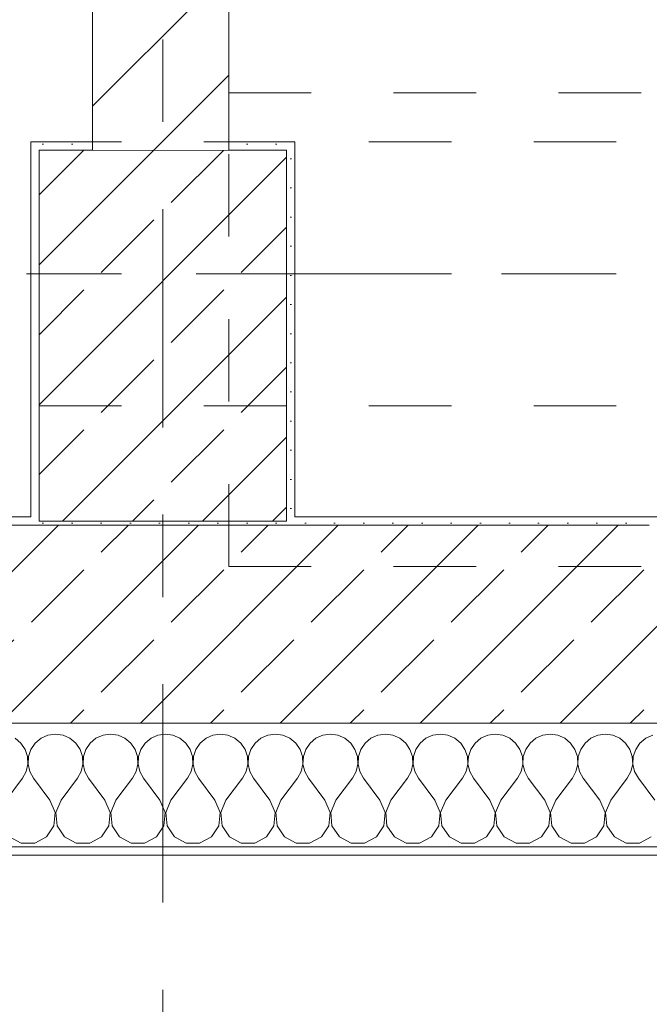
# Model space of a CAD drawing. Header units: metres. Extents: x -3.6 to 84.5, y -11 to 16.8.
# Tile 156 of 256: x 18.357 to 19.12, y -0.336 to 0.858. Entities that reach past the tile are written whole.
import ezdxf

# ---------------------------------------------------------------- set-up
doc = ezdxf.new("R2010")
doc.units = ezdxf.units.M
doc.header["$MEASUREMENT"] = 0
for name, pattern in [('Achse', [0.2, 0.1, -0.05, 0, -0.05]), ('Strichlinie doppelt', [0.546806, 0.264583, -0.105833, 0.070556, -0.105833]), ('Untersicht', [0.1, 0.075, -0.025]), ('Wipeout_Contour', [1, 0, -1])]:
    doc.linetypes.add(name, pattern=pattern)
for name, color, linetype in [('152 - Bemaßung_ Beschriftung.Ausbau', 7, 'Continuous'), ('451 - Universal.Achsen Raster', 7, 'Continuous'), ('603 - Struktur.Bodenplatte_ Decke Roh', 7, 'Continuous'), ('604 - Struktur.Wand Aussen', 7, 'Continuous'), ('605 - Struktur.Wand Innen', 7, 'Continuous'), ('607 - Struktur.Stütze', 7, 'Continuous'), ('608 - Struktur.Träger', 7, 'Continuous'), ('650 - Abdeckung.Fußboden Aufbau', 7, 'Continuous'), ('653 - Abdeckung.TB Verkofferung', 7, 'Continuous')]:
    doc.layers.add(name, color=color, linetype=linetype)
doc.styles.add('ERSTELLTER_STIL_2', font='txt')
doc.dimstyles.new('ERSTELLTER_STIL__1', dxfattribs={"dimtxt": 0.1, "dimasz": 0.0532, "dimexe": 0.18, "dimexo": 0.0625, "dimgap": 0, "dimtad": 1, "dimzin": 0, "dimdsep": 46, "dimtxsty": 'ERSTELLTER_STIL_2', "dimblk": 'ARROWHEAD_2', "dimblk1": 'ARROWHEAD_2', "dimblk2": 'ARROWHEAD_2', "dimcen": 0.09, "dimse1": 1, "dimse2": 1, "dimclrd": 7, "dimclre": 7, "dimclrt": 7, "dimazin": 0, "dimtfac": 1, "dimtdec": 4, "dimtmove": 0, "dimatfit": 3, "dimfxl": 1, "dimtolj": 1, "dimtzin": 0, "dimarcsym": 0})
doc.dimstyles.new('ERSTELLTER_STIL__2', dxfattribs={"dimtxt": 0.1, "dimasz": 0.0532, "dimexe": 0.18, "dimexo": 0.0625, "dimgap": 0, "dimtad": 1, "dimzin": 0, "dimdsep": 46, "dimtxsty": 'ERSTELLTER_STIL_2', "dimblk": 'ARROWHEAD_2', "dimblk1": 'ARROWHEAD_2', "dimblk2": 'ARROWHEAD_2', "dimcen": 0.09, "dimse1": 1, "dimse2": 1, "dimclrd": 7, "dimclre": 7, "dimclrt": 7, "dimazin": 0, "dimtfac": 1, "dimtdec": 4, "dimtmove": 2, "dimatfit": 3, "dimfxl": 1, "dimtolj": 1, "dimtzin": 0, "dimarcsym": 0})
doc.dimstyles.new('ERSTELLTER_STIL__3', dxfattribs={"dimtxt": 0.1, "dimasz": 0.0532, "dimexe": 0.18, "dimexo": 0.0625, "dimgap": 0, "dimtad": 1, "dimtih": 1, "dimtoh": 1, "dimzin": 0, "dimdsep": 46, "dimtxsty": 'ERSTELLTER_STIL_2', "dimblk": 'ARROWHEAD_2', "dimblk1": 'ARROWHEAD_2', "dimblk2": 'ARROWHEAD_2', "dimcen": 0.09, "dimse1": 1, "dimse2": 1, "dimclrd": 7, "dimclre": 7, "dimclrt": 7, "dimazin": 0, "dimtfac": 1, "dimtdec": 4, "dimtmove": 0, "dimatfit": 3, "dimfxl": 1, "dimtolj": 1, "dimtzin": 0, "dimarcsym": 0})
pattern_1 = [(45, (0, 0), (-0.0848528, 0.0848528), []), (45, (-0.04243, 0.04243), (-0.0848528, 0.0848528), [0.09, -0.03])]
pattern_2 = [(45, (0, 0), (-0.01767767, 0.01767767), [0, -0.025])]

# ---------------------------------------------------------------- blocks, each defined once
blk = doc.blocks.new('*X90')
at = {"layer": '604 - Struktur.Wand Aussen', "color": 7, "linetype": 'Continuous', "lineweight": 5}
for p, q in [((18.3909, -0.0096), (18.3825, -0.0133)), ((18.4, -0.0083), (18.3909, -0.0096)), ((18.4091, -0.0096), (18.4, -0.0083)), ((18.4175, -0.0133), (18.4091, -0.0096)), ((18.4576, -0.0096), (18.4491, -0.0133)), ((18.4667, -0.0083), (18.4576, -0.0096)), ((18.4758, -0.0096), (18.4667, -0.0083)), ((18.4842, -0.0133), (18.4758, -0.0096)), ((18.5242, -0.0096), (18.5158, -0.0133)), ((18.5333, -0.0083), (18.5242, -0.0096)), ((18.5424, -0.0096), (18.5333, -0.0083)), ((18.5509, -0.0133), (18.5424, -0.0096)), ((18.5909, -0.0096), (18.5825, -0.0133)), ((18.6, -0.0083), (18.5909, -0.0096)), ((18.6091, -0.0096), (18.6, -0.0083)), ((18.6175, -0.0133), (18.6091, -0.0096)), ((18.6576, -0.0096), (18.6491, -0.0133)), ((18.6667, -0.0083), (18.6576, -0.0096)), ((18.6758, -0.0096), (18.6667, -0.0083)), ((18.6842, -0.0133), (18.6758, -0.0096)), ((18.7242, -0.0096), (18.7158, -0.0133)), ((18.7333, -0.0083), (18.7242, -0.0096)), ((18.7424, -0.0096), (18.7333, -0.0083)), ((18.7509, -0.0133), (18.7424, -0.0096)), ((18.7909, -0.0096), (18.7825, -0.0133)), ((18.8, -0.0083), (18.7909, -0.0096)), ((18.8091, -0.0096), (18.8, -0.0083)), ((18.8175, -0.0133), (18.8091, -0.0096)), ((18.8576, -0.0096), (18.8491, -0.0133)), ((18.8667, -0.0083), (18.8576, -0.0096)), ((18.8758, -0.0096), (18.8667, -0.0083)), ((18.8842, -0.0133), (18.8758, -0.0096)), ((18.9242, -0.0096), (18.9158, -0.0133)), ((18.9333, -0.0083), (18.9242, -0.0096)), ((18.9424, -0.0096), (18.9333, -0.0083)), ((18.9509, -0.0133), (18.9424, -0.0096)), ((18.9909, -0.0096), (18.9825, -0.0133)), ((19, -0.0083), (18.9909, -0.0096)), ((19.0091, -0.0096), (19, -0.0083)), ((19.0175, -0.0133), (19.0091, -0.0096)), ((19.0576, -0.0096), (19.0491, -0.0133)), ((19.0667, -0.0083), (19.0576, -0.0096)), ((19.0758, -0.0096), (19.0667, -0.0083)), ((19.0842, -0.0133), (19.0758, -0.0096)), ((19.1242, -0.0096), (19.1158, -0.0133)), ((18.3579, -0.0192), (18.3509, -0.0133)), ((18.3631, -0.0268), (18.3579, -0.0192)), ((18.3754, -0.0192), (18.3702, -0.0268)), ((18.3825, -0.0133), (18.3754, -0.0192)), ((18.4246, -0.0192), (18.4175, -0.0133)), ((18.4298, -0.0268), (18.4246, -0.0192)), ((18.4421, -0.0192), (18.4369, -0.0268)), ((18.4491, -0.0133), (18.4421, -0.0192)), ((18.4913, -0.0192), (18.4842, -0.0133)), ((18.4965, -0.0268), (18.4913, -0.0192)), ((18.5087, -0.0192), (18.5035, -0.0268)), ((18.5158, -0.0133), (18.5087, -0.0192)), ((18.5579, -0.0192), (18.5509, -0.0133)), ((18.5631, -0.0268), (18.5579, -0.0192)), ((18.5754, -0.0192), (18.5702, -0.0268)), ((18.5825, -0.0133), (18.5754, -0.0192)), ((18.6246, -0.0192), (18.6175, -0.0133)), ((18.6298, -0.0268), (18.6246, -0.0192)), ((18.6421, -0.0192), (18.6369, -0.0268)), ((18.6491, -0.0133), (18.6421, -0.0192)), ((18.6913, -0.0192), (18.6842, -0.0133)), ((18.6965, -0.0268), (18.6913, -0.0192)), ((18.7087, -0.0192), (18.7035, -0.0268)), ((18.7158, -0.0133), (18.7087, -0.0192)), ((18.7579, -0.0192), (18.7509, -0.0133)), ((18.7631, -0.0268), (18.7579, -0.0192)), ((18.7754, -0.0192), (18.7702, -0.0268)), ((18.7825, -0.0133), (18.7754, -0.0192)), ((18.8246, -0.0192), (18.8175, -0.0133)), ((18.8298, -0.0268), (18.8246, -0.0192)), ((18.8421, -0.0192), (18.8369, -0.0268)), ((18.8491, -0.0133), (18.8421, -0.0192)), ((18.8913, -0.0192), (18.8842, -0.0133)), ((18.8965, -0.0268), (18.8913, -0.0192)), ((18.9087, -0.0192), (18.9035, -0.0268)), ((18.9158, -0.0133), (18.9087, -0.0192)), ((18.9579, -0.0192), (18.9509, -0.0133)), ((18.9631, -0.0268), (18.9579, -0.0192)), ((18.9754, -0.0192), (18.9702, -0.0268)), ((18.9825, -0.0133), (18.9754, -0.0192)), ((19.0246, -0.0192), (19.0175, -0.0133)), ((19.0298, -0.0268), (19.0246, -0.0192)), ((19.0421, -0.0192), (19.0369, -0.0268)), ((19.0491, -0.0133), (19.0421, -0.0192)), ((19.0913, -0.0192), (19.0842, -0.0133)), ((19.0965, -0.0268), (19.0913, -0.0192)), ((19.1087, -0.0192), (19.1035, -0.0268)), ((19.1158, -0.0133), (19.1087, -0.0192)), ((18.3661, -0.0355), (18.3631, -0.0268)), ((18.3665, -0.0447), (18.3661, -0.0355)), ((18.3672, -0.0355), (18.3668, -0.0447)), ((18.3702, -0.0268), (18.3672, -0.0355)), ((18.4328, -0.0355), (18.4298, -0.0268)), ((18.4332, -0.0447), (18.4328, -0.0355)), ((18.4339, -0.0355), (18.4335, -0.0447)), ((18.4369, -0.0268), (18.4339, -0.0355)), ((18.4994, -0.0355), (18.4965, -0.0268)), ((18.4999, -0.0447), (18.4994, -0.0355)), ((18.5006, -0.0355), (18.5001, -0.0447)), ((18.5035, -0.0268), (18.5006, -0.0355)), ((18.5661, -0.0355), (18.5631, -0.0268)), ((18.5665, -0.0447), (18.5661, -0.0355)), ((18.5672, -0.0355), (18.5668, -0.0447)), ((18.5702, -0.0268), (18.5672, -0.0355)), ((18.6328, -0.0355), (18.6298, -0.0268)), ((18.6332, -0.0447), (18.6328, -0.0355)), ((18.6339, -0.0355), (18.6335, -0.0447)), ((18.6369, -0.0268), (18.6339, -0.0355)), ((18.6994, -0.0355), (18.6965, -0.0268)), ((18.6999, -0.0447), (18.6994, -0.0355)), ((18.7006, -0.0355), (18.7001, -0.0447)), ((18.7035, -0.0268), (18.7006, -0.0355)), ((18.7661, -0.0355), (18.7631, -0.0268)), ((18.7665, -0.0447), (18.7661, -0.0355)), ((18.7672, -0.0355), (18.7668, -0.0447)), ((18.7702, -0.0268), (18.7672, -0.0355)), ((18.8328, -0.0355), (18.8298, -0.0268)), ((18.8332, -0.0447), (18.8328, -0.0355)), ((18.8339, -0.0355), (18.8335, -0.0447)), ((18.8369, -0.0268), (18.8339, -0.0355)), ((18.8994, -0.0355), (18.8965, -0.0268)), ((18.8999, -0.0447), (18.8994, -0.0355)), ((18.9006, -0.0355), (18.9001, -0.0447)), ((18.9035, -0.0268), (18.9006, -0.0355)), ((18.9661, -0.0355), (18.9631, -0.0268)), ((18.9665, -0.0447), (18.9661, -0.0355)), ((18.9672, -0.0355), (18.9668, -0.0447)), ((18.9702, -0.0268), (18.9672, -0.0355)), ((19.0328, -0.0355), (19.0298, -0.0268)), ((19.0332, -0.0447), (19.0328, -0.0355)), ((19.0339, -0.0355), (19.0335, -0.0447)), ((19.0369, -0.0268), (19.0339, -0.0355)), ((19.0994, -0.0355), (19.0965, -0.0268)), ((19.0999, -0.0447), (19.0994, -0.0355)), ((19.1006, -0.0355), (19.1001, -0.0447)), ((19.1035, -0.0268), (19.1006, -0.0355)), ((18.3645, -0.0536), (18.3665, -0.0447)), ((18.3668, -0.0447), (18.3689, -0.0536)), ((18.4311, -0.0536), (18.4332, -0.0447)), ((18.4335, -0.0447), (18.4355, -0.0536)), ((18.4978, -0.0536), (18.4999, -0.0447)), ((18.5001, -0.0447), (18.5022, -0.0536)), ((18.5645, -0.0536), (18.5665, -0.0447)), ((18.5668, -0.0447), (18.5689, -0.0536)), ((18.6311, -0.0536), (18.6332, -0.0447)), ((18.6335, -0.0447), (18.6355, -0.0536)), ((18.6978, -0.0536), (18.6999, -0.0447)), ((18.7001, -0.0447), (18.7022, -0.0536)), ((18.7645, -0.0536), (18.7665, -0.0447)), ((18.7668, -0.0447), (18.7689, -0.0536)), ((18.8311, -0.0536), (18.8332, -0.0447)), ((18.8335, -0.0447), (18.8355, -0.0536)), ((18.8978, -0.0536), (18.8999, -0.0447)), ((18.9001, -0.0447), (18.9022, -0.0536)), ((18.9645, -0.0536), (18.9665, -0.0447)), ((18.9668, -0.0447), (18.9689, -0.0536)), ((19.0311, -0.0536), (19.0332, -0.0447)), ((19.0335, -0.0447), (19.0355, -0.0536)), ((19.0978, -0.0536), (19.0999, -0.0447)), ((19.1001, -0.0447), (19.1022, -0.0536)), ((18.36, -0.0617), (18.3645, -0.0536)), ((18.3689, -0.0536), (18.3733, -0.0617)), ((18.4267, -0.0617), (18.4311, -0.0536)), ((18.4355, -0.0536), (18.44, -0.0617)), ((18.4933, -0.0617), (18.4978, -0.0536)), ((18.5022, -0.0536), (18.5067, -0.0617)), ((18.56, -0.0617), (18.5645, -0.0536)), ((18.5689, -0.0536), (18.5733, -0.0617)), ((18.6267, -0.0617), (18.6311, -0.0536)), ((18.6355, -0.0536), (18.64, -0.0617)), ((18.6933, -0.0617), (18.6978, -0.0536)), ((18.7022, -0.0536), (18.7067, -0.0617)), ((18.76, -0.0617), (18.7645, -0.0536)), ((18.7689, -0.0536), (18.7733, -0.0617)), ((18.8267, -0.0617), (18.8311, -0.0536)), ((18.8355, -0.0536), (18.84, -0.0617)), ((18.8933, -0.0617), (18.8978, -0.0536)), ((18.9022, -0.0536), (18.9067, -0.0617)), ((18.96, -0.0617), (18.9645, -0.0536)), ((18.9689, -0.0536), (18.9733, -0.0617)), ((19.0267, -0.0617), (19.0311, -0.0536)), ((19.0355, -0.0536), (19.04, -0.0617)), ((19.0933, -0.0617), (19.0978, -0.0536)), ((19.1022, -0.0536), (19.1067, -0.0617)), ((18.34, -0.0883), (18.36, -0.0617)), ((18.3933, -0.0883), (18.3733, -0.0617)), ((18.4067, -0.0883), (18.4267, -0.0617)), ((18.46, -0.0883), (18.44, -0.0617)), ((18.4733, -0.0883), (18.4933, -0.0617)), ((18.5267, -0.0883), (18.5067, -0.0617)), ((18.54, -0.0883), (18.56, -0.0617)), ((18.5933, -0.0883), (18.5733, -0.0617)), ((18.6067, -0.0883), (18.6267, -0.0617)), ((18.66, -0.0883), (18.64, -0.0617)), ((18.6733, -0.0883), (18.6933, -0.0617)), ((18.7267, -0.0883), (18.7067, -0.0617)), ((18.74, -0.0883), (18.76, -0.0617)), ((18.7933, -0.0883), (18.7733, -0.0617)), ((18.8067, -0.0883), (18.8267, -0.0617)), ((18.86, -0.0883), (18.84, -0.0617)), ((18.8733, -0.0883), (18.8933, -0.0617)), ((18.9267, -0.0883), (18.9067, -0.0617)), ((18.94, -0.0883), (18.96, -0.0617)), ((18.9933, -0.0883), (18.9733, -0.0617)), ((19.0067, -0.0883), (19.0267, -0.0617)), ((19.06, -0.0883), (19.04, -0.0617)), ((19.0733, -0.0883), (19.0933, -0.0617)), ((19.1267, -0.0883), (19.1067, -0.0617)), ((18.3996, -0.1033), (18.3933, -0.0883)), ((18.4067, -0.0883), (18.4004, -0.1033)), ((18.4663, -0.1033), (18.46, -0.0883)), ((18.4733, -0.0883), (18.467, -0.1033)), ((18.533, -0.1033), (18.5267, -0.0883)), ((18.54, -0.0883), (18.5337, -0.1033)), ((18.5996, -0.1033), (18.5933, -0.0883)), ((18.6067, -0.0883), (18.6004, -0.1033)), ((18.6663, -0.1033), (18.66, -0.0883)), ((18.6733, -0.0883), (18.667, -0.1033)), ((18.733, -0.1033), (18.7267, -0.0883)), ((18.74, -0.0883), (18.7337, -0.1033)), ((18.7996, -0.1033), (18.7933, -0.0883)), ((18.8067, -0.0883), (18.8004, -0.1033)), ((18.8663, -0.1033), (18.86, -0.0883)), ((18.8733, -0.0883), (18.867, -0.1033)), ((18.933, -0.1033), (18.9267, -0.0883)), ((18.94, -0.0883), (18.9337, -0.1033)), ((18.9996, -0.1033), (18.9933, -0.0883)), ((19.0067, -0.0883), (19.0004, -0.1033)), ((19.0663, -0.1033), (19.06, -0.0883)), ((19.0733, -0.0883), (19.067, -0.1033)), ((18.3981, -0.1195), (18.3996, -0.1033)), ((18.4004, -0.1033), (18.4019, -0.1195)), ((18.4648, -0.1195), (18.4663, -0.1033)), ((18.467, -0.1033), (18.4686, -0.1195)), ((18.5314, -0.1195), (18.533, -0.1033)), ((18.5337, -0.1033), (18.5352, -0.1195)), ((18.5981, -0.1195), (18.5996, -0.1033)), ((18.6004, -0.1033), (18.6019, -0.1195)), ((18.6648, -0.1195), (18.6663, -0.1033)), ((18.667, -0.1033), (18.6686, -0.1195)), ((18.7314, -0.1195), (18.733, -0.1033)), ((18.7337, -0.1033), (18.7352, -0.1195)), ((18.7981, -0.1195), (18.7996, -0.1033)), ((18.8004, -0.1033), (18.8019, -0.1195)), ((18.8648, -0.1195), (18.8663, -0.1033)), ((18.867, -0.1033), (18.8686, -0.1195)), ((18.9314, -0.1195), (18.933, -0.1033)), ((18.9337, -0.1033), (18.9352, -0.1195)), ((18.9981, -0.1195), (18.9996, -0.1033)), ((19.0004, -0.1033), (19.0019, -0.1195)), ((19.0648, -0.1195), (19.0663, -0.1033)), ((19.067, -0.1033), (19.0686, -0.1195)), ((18.3891, -0.133), (18.3981, -0.1195)), ((18.4019, -0.1195), (18.4109, -0.133)), ((18.4558, -0.133), (18.4648, -0.1195)), ((18.4686, -0.1195), (18.4776, -0.133)), ((18.5224, -0.133), (18.5314, -0.1195)), ((18.5352, -0.1195), (18.5442, -0.133)), ((18.5891, -0.133), (18.5981, -0.1195)), ((18.6019, -0.1195), (18.6109, -0.133)), ((18.6558, -0.133), (18.6648, -0.1195)), ((18.6686, -0.1195), (18.6776, -0.133)), ((18.7224, -0.133), (18.7314, -0.1195)), ((18.7352, -0.1195), (18.7442, -0.133)), ((18.7891, -0.133), (18.7981, -0.1195)), ((18.8019, -0.1195), (18.8109, -0.133)), ((18.8558, -0.133), (18.8648, -0.1195)), ((18.8686, -0.1195), (18.8776, -0.133)), ((18.9224, -0.133), (18.9314, -0.1195)), ((18.9352, -0.1195), (18.9442, -0.133)), ((18.9891, -0.133), (18.9981, -0.1195)), ((19.0019, -0.1195), (19.0109, -0.133)), ((19.0558, -0.133), (19.0648, -0.1195)), ((19.0686, -0.1195), (19.0776, -0.133)), ((18.3442, -0.133), (18.3585, -0.1407)), ((18.3585, -0.1407), (18.3748, -0.1407)), ((18.3748, -0.1407), (18.3891, -0.133)), ((18.4109, -0.133), (18.4252, -0.1407)), ((18.4252, -0.1407), (18.4415, -0.1407)), ((18.4415, -0.1407), (18.4558, -0.133)), ((18.4776, -0.133), (18.4919, -0.1407)), ((18.4919, -0.1407), (18.5081, -0.1407)), ((18.5081, -0.1407), (18.5224, -0.133)), ((18.5442, -0.133), (18.5585, -0.1407)), ((18.5585, -0.1407), (18.5748, -0.1407)), ((18.5748, -0.1407), (18.5891, -0.133)), ((18.6109, -0.133), (18.6252, -0.1407)), ((18.6252, -0.1407), (18.6415, -0.1407)), ((18.6415, -0.1407), (18.6558, -0.133)), ((18.6776, -0.133), (18.6919, -0.1407)), ((18.6919, -0.1407), (18.7081, -0.1407)), ((18.7081, -0.1407), (18.7224, -0.133)), ((18.7442, -0.133), (18.7585, -0.1407)), ((18.7585, -0.1407), (18.7748, -0.1407)), ((18.7748, -0.1407), (18.7891, -0.133)), ((18.8109, -0.133), (18.8252, -0.1407)), ((18.8252, -0.1407), (18.8415, -0.1407)), ((18.8415, -0.1407), (18.8558, -0.133)), ((18.8776, -0.133), (18.8919, -0.1407)), ((18.8919, -0.1407), (18.9081, -0.1407)), ((18.9081, -0.1407), (18.9224, -0.133)), ((18.9442, -0.133), (18.9585, -0.1407)), ((18.9585, -0.1407), (18.9748, -0.1407)), ((18.9748, -0.1407), (18.9891, -0.133)), ((19.0109, -0.133), (19.0252, -0.1407)), ((19.0252, -0.1407), (19.0415, -0.1407)), ((19.0415, -0.1407), (19.0558, -0.133)), ((19.0776, -0.133), (19.0919, -0.1407)), ((19.0919, -0.1407), (19.1081, -0.1407)), ((19.1081, -0.1407), (19.1224, -0.133))]:
    blk.add_line(p, q, dxfattribs=at)
blk = doc.blocks.new('*D256')
at = {"layer": '152 - Bemaßung_ Beschriftung.Ausbau', "color": 7, "linetype": 'Continuous', "lineweight": 5}
for p, q in [((17.92, -8.6375), (17.92, -8.5325)), ((19.12, -8.6375), (19.12, -8.5325)), ((17.9402, -8.55), (17.8998, -8.62)), ((19.1402, -8.55), (19.0998, -8.62)), ((15.52, -8.585), (17.92, -8.585)), ((17.92, -8.585), (19.12, -8.585)), ((19.12, -8.585), (21.52, -8.585))]:
    blk.add_line(p, q, dxfattribs=at)
at = {"layer": '152 - Bemaßung_ Beschriftung.Ausbau', "color": 7, "lineweight": 5, "insert": (18.387, -8.565), "char_height": 0.1, "attachment_point": 7, "style": 'ERSTELLTER_STIL_2'}
blk.add_mtext('\\A1;{\\pql;\\fArial|b0|i0|c0|p38;1,20}', dxfattribs=at)
blk = doc.blocks.new('ARROWHEAD_2')
at = {"color": 0, "linetype": 'Continuous', "lineweight": 0}
for p, q in [((-0.378, -0.655), (0.378, 0.655)), ((0, 0), (-1, 0))]:
    blk.add_line(p, q, dxfattribs=at)
blk = doc.blocks.new('*D257')
at = {"layer": '152 - Bemaßung_ Beschriftung.Ausbau', "color": 7, "linetype": 'Continuous', "lineweight": 5}
for p, q in [((19.1402, -8.55), (19.0998, -8.62)), ((21.5402, -8.55), (21.4998, -8.62)), ((19.12, -8.585), (21.52, -8.585))]:
    blk.add_line(p, q, dxfattribs=at)
at = {"layer": '152 - Bemaßung_ Beschriftung.Ausbau', "color": 7, "lineweight": 5, "char_height": 0.1, "attachment_point": 7, "style": 'ERSTELLTER_STIL_2'}
for s, insert in [('\\A1;{\\pql;\\fArial|b0|i0|c0|p38;2,40}', (20.187, -8.565)), ('\\A1;{\\pql;\\fArial|b0|i0|c0|p38;2,01}', (20.187, -8.705))]:
    blk.add_mtext(s, dxfattribs=dict(at, insert=insert))
blk = doc.blocks.new('*D284')
at = {"layer": '152 - Bemaßung_ Beschriftung.Ausbau', "color": 7, "linetype": 'Continuous', "lineweight": 5}
for p, q in [((11.405, -9.1375), (11.405, -9.0325)), ((11.4252, -9.05), (11.3848, -9.12)), ((18.4652, -9.05), (18.4248, -9.12)), ((11.24, -9.085), (11.405, -9.085)), ((11.405, -9.085), (18.445, -9.085))]:
    blk.add_line(p, q, dxfattribs=at)
at = {"layer": '152 - Bemaßung_ Beschriftung.Ausbau', "color": 7, "lineweight": 5, "char_height": 0.1, "attachment_point": 7, "style": 'ERSTELLTER_STIL_2'}
for s, insert in [('\\A1;{\\pql;\\fArial|b0|i0|c0|p38;16\\fArial|b0|i0|c0|p38;\\A1{\\H.66x;\\S5^  ;}}', (18.2229, -9.0666)), ('\\A1;{\\pql;\\fArial|b0|i0|c0|p38;7,04}', (14.6911, -9.065))]:
    blk.add_mtext(s, dxfattribs=dict(at, insert=insert))
blk = doc.blocks.new('*D285')
at = {"layer": '152 - Bemaßung_ Beschriftung.Ausbau', "color": 7, "linetype": 'Continuous', "lineweight": 5}
for p, q in [((18.445, -9.1375), (18.445, -9.0325)), ((18.4652, -9.05), (18.4248, -9.12)), ((18.6302, -9.05), (18.5898, -9.12)), ((11.405, -9.085), (18.445, -9.085)), ((18.445, -9.085), (18.61, -9.085))]:
    blk.add_line(p, q, dxfattribs=at)
blk = doc.blocks.new('*D286')
at = {"layer": '152 - Bemaßung_ Beschriftung.Ausbau', "color": 7, "linetype": 'Continuous', "lineweight": 5}
for p, q in [((18.61, -9.1375), (18.61, -9.0325)), ((18.6302, -9.05), (18.5898, -9.12)), ((36.4802, -9.05), (36.4398, -9.12)), ((18.445, -9.085), (18.61, -9.085)), ((18.61, -9.085), (36.46, -9.085))]:
    blk.add_line(p, q, dxfattribs=at)
at = {"layer": '152 - Bemaßung_ Beschriftung.Ausbau', "color": 7, "lineweight": 5, "char_height": 0.1, "attachment_point": 7, "style": 'ERSTELLTER_STIL_2'}
for s, insert in [('\\A1;{\\pql;\\fArial|b0|i0|c0|p38;17,85}', (27.2882, -9.065)), ('\\A1;{\\pql;\\fArial|b0|i0|c0|p38;14}', (36.288, -9.065))]:
    blk.add_mtext(s, dxfattribs=dict(at, insert=insert))
blk = doc.blocks.new('*D287')
at = {"layer": '152 - Bemaßung_ Beschriftung.Ausbau', "color": 7, "linetype": 'Continuous', "lineweight": 5}
for p, q in [((36.46, -9.1375), (36.46, -9.0325)), ((36.4802, -9.05), (36.4398, -9.12)), ((36.6202, -9.05), (36.5798, -9.12)), ((18.61, -9.085), (36.46, -9.085)), ((36.46, -9.085), (36.6, -9.085))]:
    blk.add_line(p, q, dxfattribs=at)
blk = doc.blocks.new('*D458')
at = {"layer": '152 - Bemaßung_ Beschriftung.Ausbau', "color": 7, "linetype": 'Continuous', "lineweight": 5}
for p, q in [((-1.21, 0.0252), (-1.14, -0.0152)), ((-1.175, -0.145), (-1.175, 0.005)), ((-1.21, -0.1248), (-1.14, -0.1652)), ((-1.1225, -0.145), (-1.2275, -0.145)), ((-1.175, -0.1792), (-1.175, -0.145))]:
    blk.add_line(p, q, dxfattribs=at)
at = {"layer": '152 - Bemaßung_ Beschriftung.Ausbau', "color": 7, "lineweight": 5, "insert": (-1.195, -0.317), "char_height": 0.1, "attachment_point": 7, "rotation": 90, "style": 'ERSTELLTER_STIL_2'}
blk.add_mtext('\\A1;{\\pql;\\fArial|b0|i0|c0|p38;15}', dxfattribs=at)
blk = doc.blocks.new('*D459')
at = {"layer": '152 - Bemaßung_ Beschriftung.Ausbau', "color": 7, "linetype": 'Continuous', "lineweight": 5}
for p, q in [((-1.21, 0.0252), (-1.14, -0.0152)), ((-1.175, -0.145), (-1.175, 0.005))]:
    blk.add_line(p, q, dxfattribs=at)
blk = doc.blocks.new('*D465')
at = {"layer": '152 - Bemaßung_ Beschriftung.Ausbau', "color": 7, "linetype": 'Continuous', "lineweight": 5}
for p, q in [((-2.21, 0.0252), (-2.14, -0.0152)), ((-2.175, -0.145), (-2.175, 0.005)), ((-2.21, -0.1248), (-2.14, -0.1652)), ((-2.1225, -0.145), (-2.2275, -0.145)), ((-2.175, -0.1792), (-2.175, -0.145))]:
    blk.add_line(p, q, dxfattribs=at)
at = {"layer": '152 - Bemaßung_ Beschriftung.Ausbau', "color": 7, "lineweight": 5, "insert": (-2.1845, -0.1406), "char_height": 0.1, "attachment_point": 7, "rotation": 90, "style": 'ERSTELLTER_STIL_2'}
blk.add_mtext('\\A1;{\\pql;\\fArial|b0|i0|c0|p38;15}', dxfattribs=at)
blk = doc.blocks.new('*D466')
at = {"layer": '152 - Bemaßung_ Beschriftung.Ausbau', "color": 7, "linetype": 'Continuous', "lineweight": 5}
for p, q in [((-2.21, 0.0252), (-2.14, -0.0152)), ((-2.175, -0.145), (-2.175, 0.005))]:
    blk.add_line(p, q, dxfattribs=at)
blk = doc.blocks.new('*D467')
at = {"layer": '152 - Bemaßung_ Beschriftung.Ausbau', "color": 7, "linetype": 'Continuous', "lineweight": 5}
for p, q in [((-2.21, 0.2702), (-2.14, 0.2298)), ((-2.14, 0.2248), (-2.21, 0.2652)), ((-2.175, 0.005), (-2.175, 0.245)), ((-2.21, 0.0252), (-2.14, -0.0152)), ((-2.1225, 0.005), (-2.2275, 0.005)), ((-2.175, -0.145), (-2.175, 0.005))]:
    blk.add_line(p, q, dxfattribs=at)
at = {"layer": '152 - Bemaßung_ Beschriftung.Ausbau', "color": 7, "lineweight": 5, "insert": (-2.195, 0.0491), "char_height": 0.1, "attachment_point": 7, "rotation": 90, "style": 'ERSTELLTER_STIL_2'}
blk.add_mtext('\\A1;{\\pql;\\fArial|b0|i0|c0|p38;24}', dxfattribs=at)
blk = doc.blocks.new('*D468')
at = {"layer": '152 - Bemaßung_ Beschriftung.Ausbau', "color": 7, "linetype": 'Continuous', "lineweight": 5}
for p, q in [((-2.175, 0.25), (-2.175, 0.7)), ((-2.21, 0.2702), (-2.14, 0.2298)), ((-2.14, 0.2248), (-2.21, 0.2652)), ((-2.1225, 0.25), (-2.2275, 0.25)), ((-2.1225, 0.245), (-2.2275, 0.245)), ((-2.175, 0.245), (-2.175, 0.25)), ((-2.175, 0.005), (-2.175, 0.245))]:
    blk.add_line(p, q, dxfattribs=at)
blk = doc.blocks.new('*D480')
at = {"layer": '152 - Bemaßung_ Beschriftung.Ausbau', "color": 7, "linetype": 'Continuous', "lineweight": 5}
for p, q in [((-0.165, -10.1375), (-0.165, -10.0325)), ((-0.1448, -10.05), (-0.1852, -10.12)), ((43.7602, -10.05), (43.7198, -10.12)), ((-0.1992, -10.085), (-0.165, -10.085)), ((-0.165, -10.085), (43.74, -10.085))]:
    blk.add_line(p, q, dxfattribs=at)
at = {"layer": '152 - Bemaßung_ Beschriftung.Ausbau', "color": 7, "lineweight": 5, "char_height": 0.1, "attachment_point": 7, "style": 'ERSTELLTER_STIL_2'}
for s, insert in [('\\A1;{\\pql;\\fArial|b0|i0|c0|p38;43,90\\fArial|b0|i0|c0|p38;\\A1{\\H.66x;\\S5^  ;}}', (21.5156, -10.0844)), ('\\A1;{\\pql;\\fArial|b0|i0|c0|p38;15}', (43.568, -10.065))]:
    blk.add_mtext(s, dxfattribs=dict(at, insert=insert))
blk = doc.blocks.new('*D502')
at = {"layer": '152 - Bemaßung_ Beschriftung.Ausbau', "color": 7, "linetype": 'Continuous', "lineweight": 5}
for p, q in [((15.08, -9.6375), (15.08, -9.5325)), ((15.1002, -9.55), (15.0598, -9.62)), ((18.4002, -9.55), (18.3598, -9.62)), ((14.78, -9.585), (15.08, -9.585)), ((15.08, -9.585), (18.38, -9.585))]:
    blk.add_line(p, q, dxfattribs=at)
at = {"layer": '152 - Bemaßung_ Beschriftung.Ausbau', "color": 7, "lineweight": 5, "insert": (16.597, -9.565), "char_height": 0.1, "attachment_point": 7, "style": 'ERSTELLTER_STIL_2'}
blk.add_mtext('\\A1;{\\pql;\\fArial|b0|i0|c0|p38;3,30}', dxfattribs=at)
blk = doc.blocks.new('*D503')
at = {"layer": '152 - Bemaßung_ Beschriftung.Ausbau', "color": 7, "linetype": 'Continuous', "lineweight": 5}
for p, q in [((18.38, -9.6375), (18.38, -9.5325)), ((18.4002, -9.55), (18.3598, -9.62)), ((18.7002, -9.55), (18.6598, -9.62)), ((15.08, -9.585), (18.38, -9.585)), ((18.38, -9.585), (18.68, -9.585))]:
    blk.add_line(p, q, dxfattribs=at)
at = {"layer": '152 - Bemaßung_ Beschriftung.Ausbau', "color": 7, "lineweight": 5, "insert": (18.4541, -9.565), "char_height": 0.1, "attachment_point": 7, "style": 'ERSTELLTER_STIL_2'}
blk.add_mtext('\\A1;{\\pql;\\fArial|b0|i0|c0|p38;30}', dxfattribs=at)
blk = doc.blocks.new('*D504')
at = {"layer": '152 - Bemaßung_ Beschriftung.Ausbau', "color": 7, "linetype": 'Continuous', "lineweight": 5}
for p, q in [((18.68, -9.6375), (18.68, -9.5325)), ((18.7002, -9.55), (18.6598, -9.62)), ((22.0002, -9.55), (21.9598, -9.62)), ((18.38, -9.585), (18.68, -9.585)), ((18.68, -9.585), (21.98, -9.585))]:
    blk.add_line(p, q, dxfattribs=at)
at = {"layer": '152 - Bemaßung_ Beschriftung.Ausbau', "color": 7, "lineweight": 5, "insert": (20.197, -9.565), "char_height": 0.1, "attachment_point": 7, "style": 'ERSTELLTER_STIL_2'}
blk.add_mtext('\\A1;{\\pql;\\fArial|b0|i0|c0|p38;3,30}', dxfattribs=at)
blk = doc.blocks.new('*D505')
at = {"layer": '152 - Bemaßung_ Beschriftung.Ausbau', "color": 7, "linetype": 'Continuous', "lineweight": 5}
for p, q in [((21.98, -9.6375), (21.98, -9.5325)), ((22.0002, -9.55), (21.9598, -9.62)), ((22.3002, -9.55), (22.2598, -9.62)), ((18.68, -9.585), (21.98, -9.585)), ((21.98, -9.585), (22.28, -9.585))]:
    blk.add_line(p, q, dxfattribs=at)
at = {"layer": '152 - Bemaßung_ Beschriftung.Ausbau', "color": 7, "lineweight": 5, "insert": (22.0541, -9.565), "char_height": 0.1, "attachment_point": 7, "style": 'ERSTELLTER_STIL_2'}
blk.add_mtext('\\A1;{\\pql;\\fArial|b0|i0|c0|p38;30}', dxfattribs=at)
blk = doc.blocks.new('*D644')
at = {"layer": '152 - Bemaßung_ Beschriftung.Ausbau', "color": 7, "linetype": 'Continuous', "lineweight": 5}
for p, q in [((-0.165, -10.6375), (-0.165, -10.5325)), ((62.425, -10.6375), (62.425, -10.5325)), ((-0.1448, -10.55), (-0.1852, -10.62)), ((62.4048, -10.62), (62.4452, -10.55)), ((-0.1992, -10.585), (-0.165, -10.585)), ((-0.165, -10.585), (62.425, -10.585)), ((62.425, -10.585), (62.4593, -10.585))]:
    blk.add_line(p, q, dxfattribs=at)
at = {"layer": '152 - Bemaßung_ Beschriftung.Ausbau', "color": 7, "lineweight": 5, "insert": (30.959, -10.565), "char_height": 0.1, "attachment_point": 7, "style": 'ERSTELLTER_STIL_2'}
blk.add_mtext('\\A1;{\\pql;\\fArial|b0|i0|c0|p38;62,59}', dxfattribs=at)
blk = doc.blocks.new('*D645')
at = {"layer": '152 - Bemaßung_ Beschriftung.Ausbau', "color": 7, "linetype": 'Continuous', "lineweight": 5}
for p, q in [((-1.71, 0.0252), (-1.64, -0.0152)), ((-1.675, -0.145), (-1.675, 0.005)), ((-1.71, -0.1248), (-1.64, -0.1652)), ((-1.6225, -0.145), (-1.7275, -0.145)), ((-1.675, -0.1792), (-1.675, -0.145))]:
    blk.add_line(p, q, dxfattribs=at)
at = {"layer": '152 - Bemaßung_ Beschriftung.Ausbau', "color": 7, "lineweight": 5, "insert": (-1.6845, -0.1406), "char_height": 0.1, "attachment_point": 7, "rotation": 90, "style": 'ERSTELLTER_STIL_2'}
blk.add_mtext('\\A1;{\\pql;\\fArial|b0|i0|c0|p38;15}', dxfattribs=at)
blk = doc.blocks.new('*D646')
at = {"layer": '152 - Bemaßung_ Beschriftung.Ausbau', "color": 7, "linetype": 'Continuous', "lineweight": 5}
for p, q in [((-1.71, 0.0252), (-1.64, -0.0152)), ((-1.675, -0.145), (-1.675, 0.005))]:
    blk.add_line(p, q, dxfattribs=at)
blk = doc.blocks.new('*D647')
at = {"layer": '152 - Bemaßung_ Beschriftung.Ausbau', "color": 7, "linetype": 'Continuous', "lineweight": 5}
for p, q in [((-1.71, 0.2652), (-1.64, 0.2248)), ((-1.675, 0.005), (-1.675, 0.245)), ((-1.71, 0.0252), (-1.64, -0.0152)), ((-1.6225, 0.005), (-1.7275, 0.005)), ((-1.675, -0.145), (-1.675, 0.005))]:
    blk.add_line(p, q, dxfattribs=at)
at = {"layer": '152 - Bemaßung_ Beschriftung.Ausbau', "color": 7, "lineweight": 5, "insert": (-1.695, 0.0491), "char_height": 0.1, "attachment_point": 7, "rotation": 90, "style": 'ERSTELLTER_STIL_2'}
blk.add_mtext('\\A1;{\\pql;\\fArial|b0|i0|c0|p38;24}', dxfattribs=at)
blk = doc.blocks.new('*D648')
at = {"layer": '152 - Bemaßung_ Beschriftung.Ausbau', "color": 7, "linetype": 'Continuous', "lineweight": 5}
for p, q in [((-1.675, 13.455), (-1.675, 13.695)), ((-1.71, 13.4752), (-1.64, 13.4348)), ((-1.6225, 13.455), (-1.7275, 13.455)), ((-1.675, 0.245), (-1.675, 13.455)), ((-1.71, 0.2652), (-1.64, 0.2248)), ((-1.6225, 0.245), (-1.7275, 0.245)), ((-1.675, 0.005), (-1.675, 0.245))]:
    blk.add_line(p, q, dxfattribs=at)
at = {"layer": '152 - Bemaßung_ Beschriftung.Ausbau', "color": 7, "lineweight": 5, "insert": (-1.695, 6.679), "char_height": 0.1, "attachment_point": 7, "rotation": 90, "style": 'ERSTELLTER_STIL_2'}
blk.add_mtext('\\A1;{\\pql;\\fArial|b0|i0|c0|p38;13,21}', dxfattribs=at)

msp = doc.modelspace()

# ---------------------------------------------------------------- hatches: boundary and pattern name
at = {"layer": '604 - Struktur.Wand Aussen', "linetype": 'Continuous', "lineweight": 0, "true_color": 0x000000}
h = msp.add_hatch(dxfattribs=at)
h.set_pattern_fill('Gips_0001', color=18, style=0, pattern_type=2)
h.set_pattern_definition(pattern_2)
h.paths.add_polyline_path([(18.37, 0.255), (17.92, 0.255), (17.92, 0.245), (18.37, 0.245)])
h = msp.add_hatch(dxfattribs=at)
h.set_pattern_fill('Gips_0001', color=18, style=0, pattern_type=2)
h.set_pattern_definition(pattern_2)
h.paths.add_polyline_path([(18.69, 0.245), (19.12, 0.245), (19.12, 0.255), (18.69, 0.255)])
h = msp.add_hatch(dxfattribs=at)
h.set_pattern_fill('Beton__Stahlbeton_0001', color=18, style=0, pattern_type=2)
h.set_pattern_definition(pattern_1)
h.paths.add_polyline_path([(17.92, 0.125), (17.86, 0.125), (17.86, 0.005), (19.18, 0.005), (19.18, 0.125), (19.12, 0.125), (19.12, 0.195), (19.12, 0.245), (17.92, 0.245), (17.92, 0.195)])
h = msp.add_hatch(dxfattribs=at)
h.set_pattern_fill('Verputz_0001', color=18, style=0, pattern_type=2)
h.set_pattern_definition([(0, (0, 0), (0, 0.08660254), [0, -0.05]), (0, (0.025, 0.0433), (0, 0.08660254), [0, -0.05])])
h.paths.add_polyline_path([(17.83, -0.155), (19.21, -0.155), (19.21, -0.145), (17.83, -0.145)])
at = {"layer": '607 - Struktur.Stütze', "linetype": 'Continuous', "lineweight": 0, "true_color": 0x000000}
h = msp.add_hatch(dxfattribs=at)
h.set_pattern_fill('Gips_0001', color=18, style=0, pattern_type=2)
h.set_pattern_definition(pattern_2)
h.paths.add_polyline_path([(18.445, 0.71), (18.37, 0.71), (18.37, 0.255), (18.38, 0.255), (18.38, 0.7), (18.445, 0.7)])
h = msp.add_hatch(dxfattribs=at)
h.set_pattern_fill('Gips_0001', color=18, style=0, pattern_type=2)
h.set_pattern_definition(pattern_2)
h.paths.add_polyline_path([(18.61, 0.71), (18.61, 0.7), (18.68, 0.7), (18.68, 0.255), (18.69, 0.255), (18.69, 0.71)])
h = msp.add_hatch(dxfattribs=at)
h.set_pattern_fill('Beton__Stahlbeton_0001', color=18, style=0, pattern_type=2)
h.set_pattern_definition(pattern_1)
h.paths.add_polyline_path([(18.38, 0.25), (18.68, 0.25), (18.68, 0.7), (18.38, 0.7)])
h = msp.add_hatch(dxfattribs=at)
h.set_pattern_fill('Gips_0001', color=18, style=0, pattern_type=2)
h.set_pattern_definition(pattern_2)
h.paths.add_polyline_path([(18.38, 0.255), (18.37, 0.255), (18.37, 0.245), (18.69, 0.245), (18.69, 0.255), (18.68, 0.255), (18.68, 0.25), (18.38, 0.25)])

# ---------------------------------------------------------------- linework, layer by layer
at = {"layer": '451 - Universal.Achsen Raster', "color": 160, "linetype": 'Strichlinie doppelt', "lineweight": 9, "true_color": 0x3232ff}
msp.add_line((64.935, 0.55), (-3.175, 0.55), dxfattribs=at)
at = {"layer": '603 - Struktur.Bodenplatte_ Decke Roh', "color": 7, "linetype": 'Continuous', "lineweight": 18, "flags": 128}
msp.add_lwpolyline([(-0.015, 0.005), (43.89, 0.005)], dxfattribs=at)
at = {"layer": '604 - Struktur.Wand Aussen', "color": 7, "linetype": 'Continuous', "lineweight": 13}
for p, q in [((19.12, 0.245), (17.92, 0.245)), ((17.86, 0.005), (19.18, 0.005))]:
    msp.add_line(p, q, dxfattribs=at)
at = {"layer": '604 - Struktur.Wand Aussen', "color": 7, "linetype": 'Continuous', "lineweight": 5}
msp.add_line((17.86, -0.145), (19.18, -0.145), dxfattribs=at)
at = {"layer": '604 - Struktur.Wand Aussen', "color": 7, "linetype": 'Continuous', "lineweight": 5, "flags": 128}
for points in [[(18.37, 0.255), (17.92, 0.255)], [(19.12, 0.255), (18.69, 0.255)], [(17.83, -0.155), (19.21, -0.155)]]:
    msp.add_lwpolyline(points, dxfattribs=at)
at = {"layer": '607 - Struktur.Stütze', "color": 7, "linetype": 'Continuous', "lineweight": 5, "flags": 128}
for points in [[(18.445, 0.71), (18.37, 0.71), (18.37, 0.255)], [(18.69, 0.255), (18.69, 0.71), (18.61, 0.71)]]:
    msp.add_lwpolyline(points, dxfattribs=at)
at = {"layer": '607 - Struktur.Stütze', "color": 7, "linetype": 'Continuous', "lineweight": 13, "flags": 128}
msp.add_lwpolyline([(18.38, 0.25), (18.68, 0.25), (18.68, 0.7), (18.38, 0.7)], close=True, dxfattribs=at)
at = {"layer": '608 - Struktur.Träger', "color": 7, "linetype": 'Achse', "lineweight": 9}
msp.add_line((0.38, 0.55), (61.88, 0.55), dxfattribs=at)
at = {"layer": '608 - Struktur.Träger', "color": 7, "linetype": 'Untersicht', "lineweight": 13}
msp.add_line((0.38, 0.39), (61.88, 0.39), dxfattribs=at)
at = {"layer": '650 - Abdeckung.Fußboden Aufbau', "color": 7, "linetype": 'Continuous', "lineweight": 13, "flags": 128}
msp.add_lwpolyline([(11.49, 5.19), (11.405, 5.19), (11.405, 0.71), (11.49, 0.71), (11.49, 0.255), (14.77, 0.255), (14.77, 0.71), (15.09, 0.71), (15.09, 0.255), (18.37, 0.255), (18.37, 0.71), (18.445, 0.71), (18.445, 5.19), (18.37, 5.19), (18.37, 5.79), (13.83, 5.79), (13.83, 5.925), (12.82, 5.925), (12.82, 5.79), (11.49, 5.79)], close=True, dxfattribs=at)
for points in [[(18.69, 5.79), (18.69, 5.19), (18.61, 5.19), (18.61, 0.71)], [(18.61, 0.71), (18.69, 0.71), (18.69, 0.255), (21.97, 0.255), (21.97, 0.71), (22.2899, 0.71), (22.2899, 0.255), (25.57, 0.255), (25.57, 0.71), (25.89, 0.71), (25.89, 0.255), (29.17, 0.255), (29.17, 0.71), (29.49, 0.71), (29.49, 0.255), (32.77, 0.255), (32.77, 0.71), (33.09, 0.71), (33.09, 0.255), (36.37, 0.255), (36.37, 0.71), (36.46, 0.71), (36.46, 3.285), (36.6, 3.285)]]:
    msp.add_lwpolyline(points, dxfattribs=at)
at = {"layer": '653 - Abdeckung.TB Verkofferung', "color": 7, "linetype": 'Untersicht', "lineweight": 9}
for p, q in [((18.61, 0.7695), (39.97, 0.7695)), ((18.61, 0.195), (18.61, 0.7695)), ((18.61, 0.195), (39.97, 0.195))]:
    msp.add_line(p, q, dxfattribs=at)

# ---------------------------------------------------------------- block references
at = {"layer": '604 - Struktur.Wand Aussen', "color": 7, "lineweight": 18}
msp.add_blockref('*X90', (0, 0), dxfattribs=at)

# ---------------------------------------------------------------- dimensions: what is measured, and where the dimension line sits
at = {"layer": '152 - Bemaßung_ Beschriftung.Ausbau', "color": 7, "linetype": 'Continuous', "lineweight": 5}
for base, p1, p2, picture, middle in [((18.38, -9.585), (15.08, 0.7), (18.38, 0.7), '*D502', (16.7268, -9.515)), ((22.28, -9.585), (21.98, 0.7), (22.28, 0.7), '*D505', (22.1303, -9.515)), ((19.12, -8.585), (17.92, 0.125), (19.12, 0.125), '*D256', (18.5169, -8.515)), ((21.52, -8.585), (19.12, 0.125), (21.52, 0.125), '*D257', (20.3169, -8.515)), ((43.740001, -10.085), (-0.165, -0.145), (43.740001, -8.085), '*D480', (21.81866, -10.015))]:
    dim = msp.add_linear_dim(base=base, p1=p1, p2=p2, dimstyle='ERSTELLTER_STIL__3', dxfattribs=at)
    dim.commit()
    dim.dimension.update_dxf_attribs({"geometry": picture, "text_midpoint": middle, "dimtype": 160})
for base, p1, p2, dimstyle, picture, middle in [((-2.175, 0.245), (-0.015, 0.005), (22.1775, 0.245), 'ERSTELLTER_STIL__1', '*D467', (-2.245, 0.1253)), ((-1.675, 0.245), (-0.015, 0.005), (22.1775, 0.245), 'ERSTELLTER_STIL__1', '*D647', (-1.745, 0.1253)), ((-2.175, 0.005), (-0.165, -0.145), (21.9375, 0.005), 'ERSTELLTER_STIL__2', '*D465', (-2.2345, -0.0644)), ((-2.175, 0.005), (21.9375, 0.005), (-0.015, 0.005), 'ERSTELLTER_STIL__1', '*D466', (-2.2450000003, 0.001853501)), ((-1.675, 0.005), (-0.165, -0.145), (21.9375, 0.005), 'ERSTELLTER_STIL__2', '*D645', (-1.7345, -0.0644)), ((-1.675, 0.005), (21.9375, 0.005), (-0.015, 0.005), 'ERSTELLTER_STIL__1', '*D646', (-1.7450000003, 0.001853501)), ((-1.175, 0.005), (-0.165, -0.145), (21.9375, 0.005), 'ERSTELLTER_STIL__1', '*D458', (-1.245, -0.2408)), ((-1.175, 0.005), (21.9375, 0.005), (-0.015, 0.005), 'ERSTELLTER_STIL__1', '*D459', (-1.2450000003, 0.001853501))]:
    dim = msp.add_linear_dim(base=base, p1=p1, p2=p2, angle=90, dimstyle=dimstyle, dxfattribs=at)
    dim.commit()
    dim.dimension.update_dxf_attribs({"geometry": picture, "text_midpoint": middle, "dimtype": 160, "text_rotation": 90})

# ---------------------------------------------------------------- next in the draw order: wipeouts: each hides what was drawn before it
at = {"color": 254, "linetype": 'Wipeout_Contour', "lineweight": 0, "ltscale": 75.557183}
msp.add_wipeout([(18.61, 0.7), (18.61, 5.2), (18.445, 5.2), (18.445, 0.7)], dxfattribs=at).dxf.layer = '605 - Struktur.Wand Innen'

# ---------------------------------------------------------------- next in the draw order: hatches: boundary and pattern name
at = {"layer": '605 - Struktur.Wand Innen', "linetype": 'Continuous', "lineweight": 0, "true_color": 0x000000}
h = msp.add_hatch(dxfattribs=at)
h.set_pattern_fill('MW_Ziegel_0001', color=18, style=0, pattern_type=2)
h.set_pattern_definition([(45, (0, 0), (-0.0636396, 0.0636396), [])])
h.paths.add_polyline_path([(18.61, 0.7), (18.61, 5.2), (18.445, 5.2), (18.445, 0.7)])

# ---------------------------------------------------------------- next in the draw order: linework, layer by layer
at = {"layer": '451 - Universal.Achsen Raster', "color": 160, "linetype": 'Strichlinie doppelt', "lineweight": 9, "true_color": 0x3232ff}
msp.add_line((18.53, -10.585), (18.53, 16.355), dxfattribs=at)
at = {"layer": '605 - Struktur.Wand Innen', "color": 7, "linetype": 'Continuous', "lineweight": 18, "flags": 128}
for points in [[(18.445, 5.2), (18.445, 0.7)], [(18.61, 0.7), (18.61, 5.2)]]:
    msp.add_lwpolyline(points, dxfattribs=at)
at = {"layer": '608 - Struktur.Träger', "color": 7, "linetype": 'Untersicht', "lineweight": 13}
msp.add_line((0.38, 0.71), (61.88, 0.71), dxfattribs=at)

# ---------------------------------------------------------------- next in the draw order: dimensions: what is measured, and where the dimension line sits
at = {"layer": '152 - Bemaßung_ Beschriftung.Ausbau', "color": 7, "linetype": 'Continuous', "lineweight": 5}
for base, p2, picture, middle in [((-1.675, 13.455), (31.13, 13.455), '*D648', (-1.745, 6.847)), ((-2.175, 0.24998), (0.37999, 0.24998), '*D468', (-2.245, 0.44339))]:
    dim = msp.add_linear_dim(base=base, p1=(22.1775, 0.245), p2=p2, angle=90, dimstyle='ERSTELLTER_STIL__1', dxfattribs=at)
    dim.commit()
    dim.dimension.update_dxf_attribs({"geometry": picture, "text_midpoint": middle, "dimtype": 160, "text_rotation": 90})
for base, p1, p2, picture, middle in [((62.425, -10.585), (-0.165, -0.145), (62.425, 5.1), '*D644', (31.127, -10.515)), ((36.46, -9.085), (18.61, 2.95), (36.46, 3.247), '*D286', (27.4562, -9.015)), ((36.6, -9.085), (36.46, 3.247), (36.6, 3.247), '*D287', (36.3642, -9.015)), ((18.445, -9.085), (11.405, 2.95), (18.445, 2.95), '*D284', (14.8209, -9.015)), ((18.610025, -9.0849997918), (18.445025, 2.9499822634), (18.610025, 2.9499822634), '*D285', (18.4342330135, -9.0149997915)), ((18.68, -9.585), (18.38, 0.7), (18.68, 0.7), '*D503', (18.5303, -9.515)), ((21.98, -9.585), (18.68, 0.7), (21.98, 0.7), '*D504', (20.3268, -9.515))]:
    dim = msp.add_linear_dim(base=base, p1=p1, p2=p2, dimstyle='ERSTELLTER_STIL__3', dxfattribs=at)
    dim.commit()
    dim.dimension.update_dxf_attribs({"geometry": picture, "text_midpoint": middle, "dimtype": 160})

doc.saveas('drawing.dxf')
